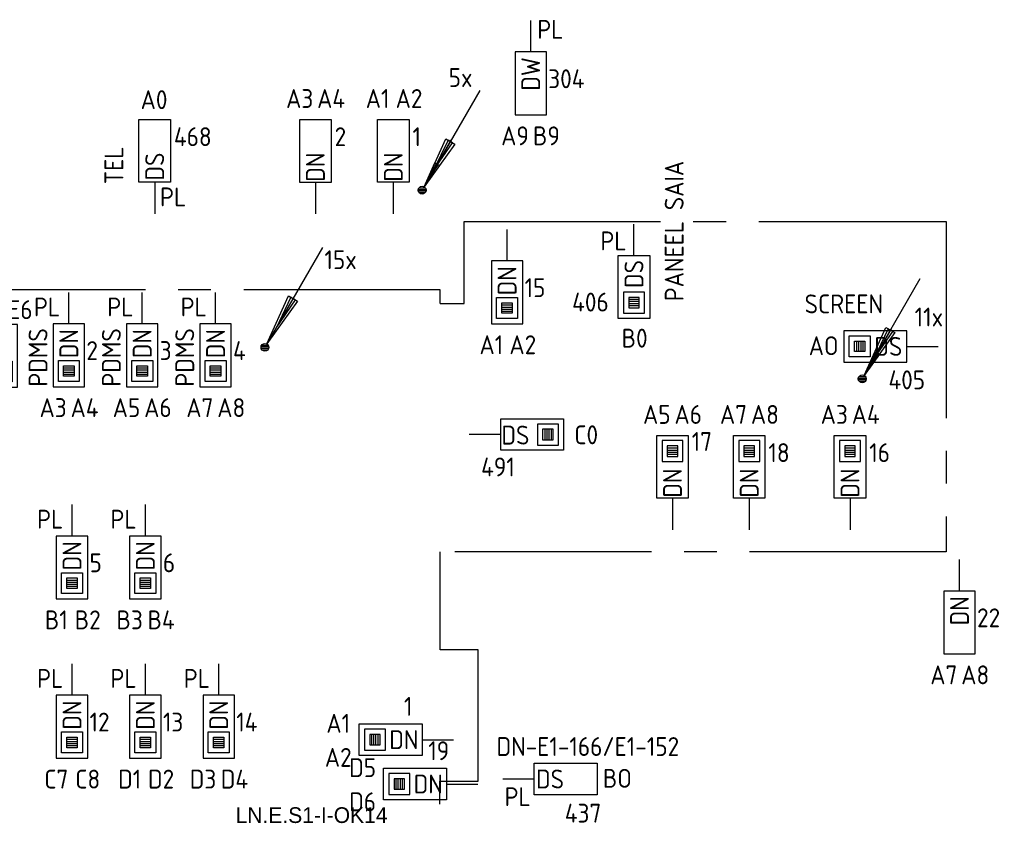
# Model space of a CAD drawing. Header units: millimetres. Extents: x 2288 to 47276, y -13790 to 63657.
# Tile 15 of 26: x 17160 to 26556, y 33530 to 41227. Entities that reach past the tile are written whole.
import ezdxf
from ezdxf.enums import TextEntityAlignment as Align

# ---------------------------------------------------------------- set-up
doc = ezdxf.new("R2010")
doc.units = ezdxf.units.MM
doc.header["$LTSCALE"] = 100
doc.linetypes.add('B0202', pattern=[28.125, 18.75, -3.125, 3.125, -3.125])
for name, color, linetype in [('EB6441--_ATTRIB', 2, 'Continuous'), ('EB6445--_ATTRIB', 2, 'Continuous'), ('EL63105-_LICHT-KAST', 3, 'Continuous'), ('EL6441--_DATACOM', 3, 'Continuous'), ('EL644104_LEIDING4', 2, 'B0202'), ('EL6445--_Datanet', 3, 'Continuous')]:
    doc.layers.add(name, color=color, linetype=linetype)
doc.styles.add('1_8', font='ISO.shx', dxfattribs={"height": 1.8})
doc.styles.add('3_5', font='ISO.shx', dxfattribs={"height": 3.5})
doc.styles.add('BURO-025', font='burofont.shx', dxfattribs={"height": 2.5})
doc.styles.add('NORATT', font='isocp.shx')

# ---------------------------------------------------------------- blocks, each defined once
blk = doc.blocks.new('EA600123')
at = {"linetype": 'Continuous'}
for p, q in [((5.5, 9.526), (0.188, 0.325)), ((-0.367, 0.075), (0.367, 0.075)), ((-0.3, 0.225), (0.3, 0.225)), ((-0.367, -0.075), (0.367, -0.075)), ((-0.3, -0.225), (0.3, -0.225))]:
    blk.add_line(p, q, dxfattribs=at)
for points in [[(3.121, 4.405), (0.188, 0.325), (2.254, 4.905)], [(2.471, 4.78), (1.063, 1.84), (2.904, 4.53)]]:
    blk.add_lwpolyline(points, close=True, dxfattribs=at)
blk.add_circle((0, 0), 0.375, dxfattribs=at)
at = {"linetype": 'Continuous', "style": 'NORATT', "flags": 8}
blk.add_attdef('KBTALB', (5, 5), '', height=1.8, dxfattribs=at)
at = {"style": 'NORATT'}
for tag, flags, p in [('CODE', 9, (0, 3)), ('M_CODE', 8, (0, 0))]:
    blk.add_attdef(tag, text='', height=1.8, dxfattribs=dict(at, flags=flags)).set_placement(p, align=Align.MIDDLE_CENTER)
at = {"linetype": 'Continuous', "style": 'NORATT', "flags": 9}
for tag, p in [('PCODE', (1.25, 0)), ('PVERS', (1.25, -2)), ('PDATE', (1.25, -4))]:
    blk.add_attdef(tag, text='', height=1.8, dxfattribs=at).set_placement(p, align=Align.MIDDLE_LEFT)
blk = doc.blocks.new('EA644501')
for p, q in [((-1.5, 6), (-1.5, 0)), ((1.5, 6), (-1.5, 6)), ((1.5, 0), (1.5, 6)), ((-1.5, 0), (1.5, 0))]:
    blk.add_line(p, q)
at = {"color": 2}
blk.add_line((0, 0), (0, -3), dxfattribs=at)
at = {"style": 'NORATT', "flags": 8}
for tag, p in [('NUMMERA', (-1.5, 8)), ('NUMMERB', (1.5, 8))]:
    blk.add_attdef(tag, text='', height=1.8, rotation=90, dxfattribs=at).set_placement(p, align=Align.MIDDLE_CENTER)
blk.add_attdef('CODE', text='', height=1.8, rotation=90, dxfattribs=at).set_placement((0, 0.5), align=Align.MIDDLE_LEFT)
at = {"style": 'NORATT', "flags": 9}
for tag, p in [('VERD', (0, 4)), ('PATCHSTR', (0, 4)), ('PANEEL', (0, 4)), ('NUMMER', (6, 3)), ('TYPE', (0, -2.5)), ('FABR', (0, -2.5)), ('PCODE', (0, -3)), ('PVERS', (0, -3)), ('PDATE', (0, -3))]:
    blk.add_attdef(tag, text='', height=1.8, dxfattribs=at).set_placement(p, align=Align.BOTTOM_LEFT)
at = {"color": 1, "style": 'NORATT', "flags": 9}
blk.add_attdef('HOOGTE', text='', height=1.8, dxfattribs=at).set_placement((-3, 2), align=Align.BOTTOM_LEFT)
at = {"style": 'NORATT', "flags": 9}
for tag, p in [('NUMMERAP', (8, 1.5)), ('NUMMERBP', (8, -1.5))]:
    blk.add_attdef(tag, text='', height=1.8, dxfattribs=at).set_placement(p, align=Align.MIDDLE_CENTER)
blk = doc.blocks.new('EA644502')
for p, q in [((-1.5, 6), (-1.5, 0)), ((1.5, 6), (-1.5, 6)), ((1.5, 0), (1.5, 6)), ((-1.5, 0), (1.5, 0))]:
    blk.add_line(p, q)
at = {"color": 1}
for p, q in [((-1, 5.5), (1, 5.5)), ((-1, 3.5), (-1, 5.5)), ((-0.5, 5), (0.5, 5)), ((-0.5, 4), (-0.5, 5)), ((0.5, 4.8), (-0.5, 4.8)), ((0.5, 5), (0.5, 4)), ((1, 5.5), (1, 3.5)), ((0.5, 4.6), (-0.5, 4.6)), ((0.5, 4.4), (-0.5, 4.4)), ((0.5, 4.2), (-0.5, 4.2)), ((0.5, 4), (-0.5, 4)), ((1, 3.5), (-1, 3.5))]:
    blk.add_line(p, q, dxfattribs=at)
at = {"color": 2}
blk.add_line((0, 0), (0, -3), dxfattribs=at)
at = {"style": 'NORATT', "flags": 8}
for tag, p in [('NUMMERA', (-1.5, 8)), ('NUMMERB', (1.5, 8))]:
    blk.add_attdef(tag, text='', height=1.8, rotation=90, dxfattribs=at).set_placement(p, align=Align.MIDDLE_CENTER)
blk.add_attdef('CODE', text='', height=1.8, rotation=90, dxfattribs=at).set_placement((0, 0.5), align=Align.MIDDLE_LEFT)
at = {"style": 'NORATT', "flags": 9}
for tag, p in [('VERD', (0, 4)), ('PATCHSTR', (0, 4)), ('PANEEL', (0, 4)), ('NUMMER', (6, 3)), ('HOOGTE', (-3, 2)), ('TYPE', (0, -2.5)), ('FABR', (0, -2.5)), ('PCODE', (0, -3)), ('PVERS', (0, -3)), ('PDATE', (0, -3))]:
    blk.add_attdef(tag, text='', height=1.8, dxfattribs=at).set_placement(p, align=Align.BOTTOM_LEFT)
for tag, p in [('NUMMERAP', (8, 1.5)), ('NUMMERBP', (8, -1.5))]:
    blk.add_attdef(tag, text='', height=1.8, dxfattribs=at).set_placement(p, align=Align.MIDDLE_CENTER)
blk = doc.blocks.new('ES111252')
at = {"color": 0}
for p, q in [((5.5, 9.53), (0.37, 0.65)), ((-0.73, 0.15), (0.73, 0.15)), ((-0.6, 0.45), (0.6, 0.45)), ((-0.73, -0.15), (0.73, -0.15)), ((-0.6, -0.45), (0.6, -0.45))]:
    blk.add_line(p, q, dxfattribs=at)
for points in [[(3.31, 4.73), (0.37, 0.65), (2.44, 5.23)], [(2.66, 5.1), (1.25, 2.17), (3.09, 4.85)]]:
    blk.add_lwpolyline(points, close=True, dxfattribs=at)
blk.add_circle((0, 0), 0.75, dxfattribs=at)
for tag, height, style, flags, p in [('GROEPI', 1.8, '1_8', 9, (0, 9.5)), ('GROEP', 1.8, '1_8', 8, (0, 7.5)), ('CODE', 3.5, '3_5', 8, (0, 4.5)), ('M_CODE', 1.8, '1_8', 9, (0, 0)), ('KAST', 1.8, '1_8', 9, (0, -3.5)), ('VERMOGEN', 1.8, '1_8', 9, (0, -5.5)), ('DOEL', 1.8, '1_8', 9, (0, -7.5)), ('VERMOGENI', 1.8, '1_8', 9, (0, -9.5)), ('DOELI', 1.8, '1_8', 9, (0, -11.5))]:
    blk.add_attdef(tag, text='', height=height, dxfattribs=dict(style=style, flags=flags)).set_placement(p, align=Align.MIDDLE_CENTER)

msp = doc.modelspace()

# ---------------------------------------------------------------- linework, layer by layer
at = {"layer": 'EL644104_LEIDING4', "linetype": 'B0202'}
msp.add_lwpolyline([(21172, 38519.3), (21400, 38519.3), (21400, 39300), (26000, 39300), (26000, 36150), (21172, 36150)], dxfattribs=at)
at = {"layer": 'EL644104_LEIDING4', "color": 90, "linetype": 'B0202', "elevation": -600}
for points in [[(21172, 38650), (13906.5, 38650), (13906.5, 31552), (17094.8, 31552), (17094.8, 31005), (17094.8, 30964.9), (18399, 30964.9), (18399, 31555), (21168.5, 31555), (21168.5, 33961.1), (21534.8, 33961.1), (21534.8, 35215), (21172, 35215), (21172, 36150)], [(21172, 38519.3), (21172, 38650)]]:
    msp.add_lwpolyline(points, dxfattribs=at)

# ---------------------------------------------------------------- block references
at = {"layer": 'EL63105-_LICHT-KAST', "xscale": 50, "yscale": 50, "zscale": 50}
for p in [(21000, 39600), (25200, 37800)]:
    msp.add_blockref('ES111252', p, dxfattribs=at)
at = {"layer": 'EL6441--_DATACOM'}
ref = msp.add_blockref('EA600123', (21000, 39600), dxfattribs=dict(at, xscale=100, yscale=100, zscale=100))
ref.add_attrib('KBTALB', '5x', (21253, 40585.2), dxfattribs={"layer": 'EB6441--_ATTRIB', "color": 1, "linetype": 'Continuous', "height": 180, "style": 'NORATT', "flags": 8})
ref = msp.add_blockref('EA600123', (19500, 38100.1), dxfattribs=dict(at, xscale=100, yscale=100, zscale=100))
ref.add_attrib('KBTALB', '15x', (20067.8, 38846.5), dxfattribs={"layer": 'EB6441--_ATTRIB', "color": 1, "linetype": 'Continuous', "height": 180, "style": 'NORATT', "flags": 8})
ref = msp.add_blockref('EA600123', (25200, 37800), dxfattribs=dict(at, xscale=100, yscale=100, zscale=100))
ref.add_attrib('KBTALB', '11x', (25700, 38300), dxfattribs={"layer": 'EB6441--_ATTRIB', "color": 1, "linetype": 'Continuous', "height": 180, "style": 'NORATT', "flags": 8})
at = {"layer": 'EL6445--_Datanet'}
ref = msp.add_blockref('EA644501', (22036.3, 40918.8), dxfattribs=dict(at, xscale=100, yscale=100, zscale=100, rotation=180))
ref.add_attrib('CODE', 'DW', dxfattribs={"layer": 'EB6445--_ATTRIB', "color": 1, "height": 180, "rotation": 90, "style": 'NORATT', "flags": 8}).set_placement((22036.3, 40868.8), align=Align.MIDDLE_RIGHT)
ref.add_attrib('NUMMERA', 'A9', dxfattribs={"layer": 'EB6445--_ATTRIB', "color": 1, "height": 180, "style": 'NORATT', "flags": 8}).set_placement((21886.3, 40118.8), align=Align.MIDDLE_CENTER)
ref.add_attrib('NUMMERB', 'B9', dxfattribs={"layer": 'EB6445--_ATTRIB', "color": 1, "height": 180, "style": 'NORATT', "flags": 8}).set_placement((22186.3, 40118.8), align=Align.MIDDLE_CENTER)
ref.add_attrib('HOOGTE', 'PL', dxfattribs={"layer": 'EB6445--_ATTRIB', "color": 1, "height": 180, "style": 'NORATT', "flags": 8}).set_placement((22098.3, 40990.8), align=Align.BOTTOM_LEFT)
ref.add_attrib('TYPE', '304', dxfattribs={"layer": 'EB6445--_ATTRIB', "color": 1, "height": 180, "style": 'NORATT', "flags": 8}).set_placement((22203.3, 40519.2), align=Align.BOTTOM_LEFT)
ref = msp.add_blockref('EA644501', (18448, 39675), dxfattribs=dict(at, xscale=-100, yscale=100, zscale=100))
ref.add_attrib('CODE', 'DS', dxfattribs={"layer": 'EB6445--_ATTRIB', "color": 1, "height": 180, "rotation": 90, "style": 'NORATT', "flags": 8}).set_placement((18448, 39959), align=Align.MIDDLE_RIGHT)
ref.add_attrib('NUMMERA', 'A0', dxfattribs={"layer": 'EB6445--_ATTRIB', "color": 1, "height": 180, "style": 'NORATT', "flags": 8}).set_placement((18441.7, 40463.7), align=Align.MIDDLE_CENTER)
ref.add_attrib('PATCHSTR', 'TEL', dxfattribs={"layer": 'EB6445--_ATTRIB', "color": 1, "height": 180, "rotation": 90, "style": 'NORATT', "flags": 8}).set_placement((18202.6, 39656.7), align=Align.BOTTOM_LEFT)
ref.add_attrib('HOOGTE', 'PL', dxfattribs={"layer": 'EB6445--_ATTRIB', "color": 1, "height": 180, "style": 'NORATT', "flags": 8}).set_placement((18498.6, 39391.7), align=Align.BOTTOM_LEFT)
ref.add_attrib('TYPE', '468', dxfattribs={"layer": 'EB6445--_ATTRIB', "color": 1, "height": 180, "style": 'NORATT', "flags": 8}).set_placement((18631.2, 39966.6), align=Align.BOTTOM_LEFT)
ref = msp.add_blockref('EA644501', (19981.6, 39674.6), dxfattribs=dict(at, xscale=-100, yscale=100, zscale=100))
ref.add_attrib('CODE', 'DN', dxfattribs={"layer": 'EB6445--_ATTRIB', "color": 1, "height": 180, "rotation": 90, "style": 'NORATT', "flags": 8}).set_placement((19981.6, 39958.6), align=Align.MIDDLE_RIGHT)
ref.add_attrib('NUMMERA', 'A3', dxfattribs={"layer": 'EB6445--_ATTRIB', "color": 1, "height": 180, "style": 'NORATT', "flags": 8}).set_placement((19831.6, 40474.6), align=Align.MIDDLE_CENTER)
ref.add_attrib('NUMMERB', 'A4', dxfattribs={"layer": 'EB6445--_ATTRIB', "color": 1, "height": 180, "style": 'NORATT', "flags": 8}).set_placement((20131.6, 40474.6), align=Align.MIDDLE_CENTER)
ref.add_attrib('TYPE', '2', dxfattribs={"layer": 'EB6445--_ATTRIB', "color": 1, "height": 180, "style": 'NORATT', "flags": 8}).set_placement((20164.8, 39966.2), align=Align.BOTTOM_LEFT)
ref = msp.add_blockref('EA644501', (20725.1, 39675), dxfattribs=dict(at, xscale=-100, yscale=100, zscale=100))
ref.add_attrib('CODE', 'DN', dxfattribs={"layer": 'EB6445--_ATTRIB', "color": 1, "height": 180, "rotation": 90, "style": 'NORATT', "flags": 8}).set_placement((20725.1, 39959), align=Align.MIDDLE_RIGHT)
ref.add_attrib('NUMMERA', 'A1', dxfattribs={"layer": 'EB6445--_ATTRIB', "color": 1, "height": 180, "style": 'NORATT', "flags": 8}).set_placement((20575.1, 40475), align=Align.MIDDLE_CENTER)
ref.add_attrib('NUMMERB', 'A2', dxfattribs={"layer": 'EB6445--_ATTRIB', "color": 1, "height": 180, "style": 'NORATT', "flags": 8}).set_placement((20875.1, 40475), align=Align.MIDDLE_CENTER)
ref.add_attrib('TYPE', '1', dxfattribs={"layer": 'EB6445--_ATTRIB', "color": 1, "height": 180, "style": 'NORATT', "flags": 8}).set_placement((20908.3, 39966.6), align=Align.BOTTOM_LEFT)
ref = msp.add_blockref('EA644502', (23021.5, 38976.8), dxfattribs=dict(at, xscale=-100, yscale=100, zscale=100, rotation=180))
ref.add_attrib('CODE', 'DS', dxfattribs={"layer": 'EB6445--_ATTRIB', "color": 1, "height": 180, "rotation": 90, "style": 'NORATT', "flags": 8}).set_placement((23021.5, 38933.9), align=Align.MIDDLE_RIGHT)
ref.add_attrib('NUMMERA', 'B0', dxfattribs={"layer": 'EB6445--_ATTRIB', "color": 1, "height": 180, "style": 'NORATT', "flags": 8}).set_placement((23027.8, 38188), align=Align.MIDDLE_CENTER)
ref.add_attrib('PATCHSTR', 'PANEEL SAIA', dxfattribs={"layer": 'EB6445--_ATTRIB', "color": 1, "height": 180, "rotation": 90, "style": 'NORATT', "flags": 8}).set_placement((23549.4, 38540), align=Align.BOTTOM_LEFT)
ref.add_attrib('HOOGTE', 'PL', dxfattribs={"layer": 'EB6445--_ATTRIB', "color": 1, "height": 180, "style": 'NORATT', "flags": 8}).set_placement((22700.9, 38972), align=Align.BOTTOM_LEFT)
ref.add_attrib('TYPE', '406', dxfattribs={"layer": 'EB6445--_ATTRIB', "color": 1, "height": 180, "style": 'NORATT', "flags": 8}).set_placement((22431.5, 38388.2), align=Align.BOTTOM_LEFT)
ref = msp.add_blockref('EA644502', (21810.7, 38925), dxfattribs=dict(at, xscale=100, yscale=100, zscale=100, rotation=180))
ref.add_attrib('CODE', 'DN', dxfattribs={"layer": 'EB6445--_ATTRIB', "color": 1, "height": 180, "rotation": 90, "style": 'NORATT', "flags": 8}).set_placement((21810.7, 38875), align=Align.MIDDLE_RIGHT)
ref.add_attrib('NUMMERA', 'A1', dxfattribs={"layer": 'EB6445--_ATTRIB', "color": 1, "height": 180, "style": 'NORATT', "flags": 8}).set_placement((21660.7, 38125), align=Align.MIDDLE_CENTER)
ref.add_attrib('NUMMERB', 'A2', dxfattribs={"layer": 'EB6445--_ATTRIB', "color": 1, "height": 180, "style": 'NORATT', "flags": 8}).set_placement((21960.7, 38125), align=Align.MIDDLE_CENTER)
ref.add_attrib('TYPE', '15', dxfattribs={"layer": 'EB6445--_ATTRIB', "color": 1, "height": 180, "style": 'NORATT', "flags": 8}).set_placement((21977.7, 38525.4), align=Align.BOTTOM_LEFT)
ref = msp.add_blockref('EA644502', (16988.8, 38319.8), dxfattribs=dict(at, xscale=100, yscale=100, zscale=100, rotation=180))
ref.add_attrib('CODE', 'DN', dxfattribs={"layer": 'EB6445--_ATTRIB', "color": 1, "height": 180, "rotation": 90, "style": 'NORATT', "flags": 8}).set_placement((16988.8, 38269.8), align=Align.MIDDLE_RIGHT)
ref.add_attrib('NUMMERA', 'E5', dxfattribs={"layer": 'EB6445--_ATTRIB', "color": 1, "height": 180, "style": 'NORATT', "flags": 8}).set_placement((16841.4, 38459.6), align=Align.MIDDLE_CENTER)
ref.add_attrib('NUMMERB', 'E6', dxfattribs={"layer": 'EB6445--_ATTRIB', "color": 1, "height": 180, "style": 'NORATT', "flags": 8}).set_placement((17165.8, 38459.6), align=Align.MIDDLE_CENTER)
ref.add_attrib('TYPE', '23', dxfattribs={"layer": 'EB6445--_ATTRIB', "color": 1, "height": 180, "style": 'NORATT', "flags": 8}).set_placement((16870.8, 37450.4), align=Align.BOTTOM_LEFT)
ref = msp.add_blockref('EA644502', (17628.7, 38325), dxfattribs=dict(at, xscale=100, yscale=100, zscale=100, rotation=180))
ref.add_attrib('CODE', 'DN', dxfattribs={"layer": 'EB6445--_ATTRIB', "color": 1, "height": 180, "rotation": 90, "style": 'NORATT', "flags": 8}).set_placement((17628.7, 38275), align=Align.MIDDLE_RIGHT)
ref.add_attrib('NUMMERA', 'A3', dxfattribs={"layer": 'EB6445--_ATTRIB', "color": 1, "height": 180, "style": 'NORATT', "flags": 8}).set_placement((17478.7, 37525), align=Align.MIDDLE_CENTER)
ref.add_attrib('NUMMERB', 'A4', dxfattribs={"layer": 'EB6445--_ATTRIB', "color": 1, "height": 180, "style": 'NORATT', "flags": 8}).set_placement((17778.7, 37525), align=Align.MIDDLE_CENTER)
ref.add_attrib('PATCHSTR', 'PDMS', dxfattribs={"layer": 'EB6445--_ATTRIB', "color": 1, "height": 180, "rotation": 90, "style": 'NORATT', "flags": 8}).set_placement((17478.7, 37725), align=Align.BOTTOM_LEFT)
ref.add_attrib('HOOGTE', 'PL', dxfattribs={"layer": 'EB6445--_ATTRIB', "color": 1, "height": 180, "style": 'NORATT', "flags": 8}).set_placement((17295.3, 38341.8), align=Align.BOTTOM_LEFT)
ref.add_attrib('TYPE', '2', dxfattribs={"layer": 'EB6445--_ATTRIB', "color": 1, "height": 180, "style": 'NORATT', "flags": 8}).set_placement((17795.7, 37925.4), align=Align.BOTTOM_LEFT)
ref = msp.add_blockref('EA644502', (18328.7, 38325), dxfattribs=dict(at, xscale=100, yscale=100, zscale=100, rotation=180))
ref.add_attrib('CODE', 'DN', dxfattribs={"layer": 'EB6445--_ATTRIB', "color": 1, "height": 180, "rotation": 90, "style": 'NORATT', "flags": 8}).set_placement((18328.7, 38275), align=Align.MIDDLE_RIGHT)
ref.add_attrib('NUMMERA', 'A5', dxfattribs={"layer": 'EB6445--_ATTRIB', "color": 1, "height": 180, "style": 'NORATT', "flags": 8}).set_placement((18178.7, 37525), align=Align.MIDDLE_CENTER)
ref.add_attrib('NUMMERB', 'A6', dxfattribs={"layer": 'EB6445--_ATTRIB', "color": 1, "height": 180, "style": 'NORATT', "flags": 8}).set_placement((18478.7, 37525), align=Align.MIDDLE_CENTER)
ref.add_attrib('PATCHSTR', 'PDMS', dxfattribs={"layer": 'EB6445--_ATTRIB', "color": 1, "height": 180, "rotation": 90, "style": 'NORATT', "flags": 8}).set_placement((18178.7, 37725), align=Align.BOTTOM_LEFT)
ref.add_attrib('HOOGTE', 'PL', dxfattribs={"layer": 'EB6445--_ATTRIB', "color": 1, "height": 180, "style": 'NORATT', "flags": 8}).set_placement((17995.3, 38341.8), align=Align.BOTTOM_LEFT)
ref.add_attrib('TYPE', '3', dxfattribs={"layer": 'EB6445--_ATTRIB', "color": 1, "height": 180, "style": 'NORATT', "flags": 8}).set_placement((18495.7, 37925.4), align=Align.BOTTOM_LEFT)
ref = msp.add_blockref('EA644502', (19028.7, 38325), dxfattribs=dict(at, xscale=100, yscale=100, zscale=100, rotation=180))
ref.add_attrib('CODE', 'DN', dxfattribs={"layer": 'EB6445--_ATTRIB', "color": 1, "height": 180, "rotation": 90, "style": 'NORATT', "flags": 8}).set_placement((19028.7, 38275), align=Align.MIDDLE_RIGHT)
ref.add_attrib('NUMMERA', 'A7', dxfattribs={"layer": 'EB6445--_ATTRIB', "color": 1, "height": 180, "style": 'NORATT', "flags": 8}).set_placement((18878.7, 37525), align=Align.MIDDLE_CENTER)
ref.add_attrib('NUMMERB', 'A8', dxfattribs={"layer": 'EB6445--_ATTRIB', "color": 1, "height": 180, "style": 'NORATT', "flags": 8}).set_placement((19178.7, 37525), align=Align.MIDDLE_CENTER)
ref.add_attrib('PATCHSTR', 'PDMS', dxfattribs={"layer": 'EB6445--_ATTRIB', "color": 1, "height": 180, "rotation": 90, "style": 'NORATT', "flags": 8}).set_placement((18878.7, 37725), align=Align.BOTTOM_LEFT)
ref.add_attrib('HOOGTE', 'PL', dxfattribs={"layer": 'EB6445--_ATTRIB', "color": 1, "height": 180, "style": 'NORATT', "flags": 8}).set_placement((18695.3, 38341.8), align=Align.BOTTOM_LEFT)
ref.add_attrib('TYPE', '4', dxfattribs={"layer": 'EB6445--_ATTRIB', "color": 1, "height": 180, "style": 'NORATT', "flags": 8}).set_placement((19195.7, 37925.4), align=Align.BOTTOM_LEFT)
ref = msp.add_blockref('EA644502', (25625, 38109.5), dxfattribs=dict(at, xscale=100, yscale=100, zscale=100, rotation=90))
ref.add_attrib('CODE', 'DS', dxfattribs={"layer": 'EB6445--_ATTRIB', "color": 1, "height": 180, "style": 'NORATT', "flags": 8}).set_placement((25582.1, 38109.5), align=Align.MIDDLE_RIGHT)
ref.add_attrib('NUMMERA', 'AO', dxfattribs={"layer": 'EB6445--_ATTRIB', "color": 1, "height": 180, "style": 'NORATT', "flags": 8}).set_placement((24831.8, 38115.8), align=Align.MIDDLE_CENTER)
ref.add_attrib('PATCHSTR', 'SCREEN', dxfattribs={"layer": 'EB6445--_ATTRIB', "color": 1, "height": 180, "style": 'NORATT', "flags": 8}).set_placement((24650, 38371), align=Align.BOTTOM_LEFT)
ref.add_attrib('TYPE', '405', dxfattribs={"layer": 'EB6445--_ATTRIB', "color": 1, "height": 180, "style": 'NORATT', "flags": 8}).set_placement((25450, 37646), align=Align.BOTTOM_LEFT)
ref = msp.add_blockref('EA644502', (23389.2, 36660, 1400), dxfattribs=dict(at, xscale=-100, yscale=100, zscale=100))
ref.add_attrib('CODE', 'DN', dxfattribs={"layer": 'EB6445--_ATTRIB', "color": 1, "height": 180, "rotation": 90, "style": 'NORATT', "flags": 8}).set_placement((23389.2, 36944, 1400), align=Align.MIDDLE_RIGHT)
ref.add_attrib('NUMMERA', 'A5', dxfattribs={"layer": 'EB6445--_ATTRIB', "color": 1, "height": 180, "style": 'NORATT', "flags": 8}).set_placement((23239.2, 37460, 1400), align=Align.MIDDLE_CENTER)
ref.add_attrib('NUMMERB', 'A6', dxfattribs={"layer": 'EB6445--_ATTRIB', "color": 1, "height": 180, "style": 'NORATT', "flags": 8}).set_placement((23539.2, 37460, 1400), align=Align.MIDDLE_CENTER)
ref.add_attrib('TYPE', '17', dxfattribs={"layer": 'EB6445--_ATTRIB', "color": 1, "height": 180, "style": 'NORATT', "flags": 8}).set_placement((23572.4, 37057.9, 1400), align=Align.BOTTOM_LEFT)
ref = msp.add_blockref('EA644502', (24121.2, 36660, 1400), dxfattribs=dict(at, xscale=-100, yscale=100, zscale=100))
ref.add_attrib('CODE', 'DN', dxfattribs={"layer": 'EB6445--_ATTRIB', "color": 1, "height": 180, "rotation": 90, "style": 'NORATT', "flags": 8}).set_placement((24121.2, 36944, 1400), align=Align.MIDDLE_RIGHT)
ref.add_attrib('NUMMERA', 'A7', dxfattribs={"layer": 'EB6445--_ATTRIB', "color": 1, "height": 180, "style": 'NORATT', "flags": 8}).set_placement((23971.2, 37460, 1400), align=Align.MIDDLE_CENTER)
ref.add_attrib('NUMMERB', 'A8', dxfattribs={"layer": 'EB6445--_ATTRIB', "color": 1, "height": 180, "style": 'NORATT', "flags": 8}).set_placement((24271.2, 37460, 1400), align=Align.MIDDLE_CENTER)
ref.add_attrib('TYPE', '18', dxfattribs={"layer": 'EB6445--_ATTRIB', "color": 1, "height": 180, "style": 'NORATT', "flags": 8}).set_placement((24304.4, 36951.6, 1400), align=Align.BOTTOM_LEFT)
ref = msp.add_blockref('EA644502', (25083.2, 36660, 1400), dxfattribs=dict(at, xscale=-100, yscale=100, zscale=100))
ref.add_attrib('CODE', 'DN', dxfattribs={"layer": 'EB6445--_ATTRIB', "color": 1, "height": 180, "rotation": 90, "style": 'NORATT', "flags": 8}).set_placement((25083.2, 36944, 1400), align=Align.MIDDLE_RIGHT)
ref.add_attrib('NUMMERA', 'A3', dxfattribs={"layer": 'EB6445--_ATTRIB', "color": 1, "height": 180, "style": 'NORATT', "flags": 8}).set_placement((24933.2, 37460, 1400), align=Align.MIDDLE_CENTER)
ref.add_attrib('NUMMERB', 'A4', dxfattribs={"layer": 'EB6445--_ATTRIB', "color": 1, "height": 180, "style": 'NORATT', "flags": 8}).set_placement((25233.2, 37460, 1400), align=Align.MIDDLE_CENTER)
ref.add_attrib('TYPE', '16', dxfattribs={"layer": 'EB6445--_ATTRIB', "color": 1, "height": 180, "style": 'NORATT', "flags": 8}).set_placement((25266.4, 36951.6, 1400), align=Align.BOTTOM_LEFT)
ref = msp.add_blockref('EA644502', (21750, 37268.3), dxfattribs=dict(at, xscale=-100, yscale=100, zscale=100, rotation=270))
ref.add_attrib('CODE', 'DS', dxfattribs={"layer": 'EB6445--_ATTRIB', "color": 1, "height": 180, "style": 'NORATT', "flags": 8}).set_placement((22024, 37263), align=Align.MIDDLE_RIGHT)
ref.add_attrib('NUMMERA', 'C0', dxfattribs={"layer": 'EB6445--_ATTRIB', "color": 1, "height": 180, "style": 'NORATT', "flags": 8}).set_placement((22565.9, 37265.6), align=Align.MIDDLE_CENTER)
ref.add_attrib('TYPE', '491', dxfattribs={"layer": 'EB6445--_ATTRIB', "color": 1, "height": 180, "style": 'NORATT', "flags": 8}).set_placement((21562.9, 36815.2), align=Align.BOTTOM_LEFT)
ref = msp.add_blockref('EA644502', (17659, 36299.8), dxfattribs=dict(at, xscale=100, yscale=100, zscale=100, rotation=180))
ref.add_attrib('CODE', 'DN', dxfattribs={"layer": 'EB6445--_ATTRIB', "color": 1, "height": 180, "rotation": 90, "style": 'NORATT', "flags": 8}).set_placement((17659, 36249.8), align=Align.MIDDLE_RIGHT)
ref.add_attrib('NUMMERA', 'B1', dxfattribs={"layer": 'EB6445--_ATTRIB', "color": 1, "height": 180, "style": 'NORATT', "flags": 8}).set_placement((17509, 35499.8), align=Align.MIDDLE_CENTER)
ref.add_attrib('NUMMERB', 'B2', dxfattribs={"layer": 'EB6445--_ATTRIB', "color": 1, "height": 180, "style": 'NORATT', "flags": 8}).set_placement((17809, 35499.8), align=Align.MIDDLE_CENTER)
ref.add_attrib('HOOGTE', 'PL', dxfattribs={"layer": 'EB6445--_ATTRIB', "color": 1, "height": 180, "style": 'NORATT', "flags": 8}).set_placement((17325.5, 36316.6), align=Align.BOTTOM_LEFT)
ref.add_attrib('TYPE', '5', dxfattribs={"layer": 'EB6445--_ATTRIB', "color": 1, "height": 180, "style": 'NORATT', "flags": 8}).set_placement((17826, 35900.2), align=Align.BOTTOM_LEFT)
ref = msp.add_blockref('EA644502', (18359, 36299.8), dxfattribs=dict(at, xscale=100, yscale=100, zscale=100, rotation=180))
ref.add_attrib('CODE', 'DN', dxfattribs={"layer": 'EB6445--_ATTRIB', "color": 1, "height": 180, "rotation": 90, "style": 'NORATT', "flags": 8}).set_placement((18359, 36249.8), align=Align.MIDDLE_RIGHT)
ref.add_attrib('NUMMERA', 'B3', dxfattribs={"layer": 'EB6445--_ATTRIB', "color": 1, "height": 180, "style": 'NORATT', "flags": 8}).set_placement((18209, 35499.8), align=Align.MIDDLE_CENTER)
ref.add_attrib('NUMMERB', 'B4', dxfattribs={"layer": 'EB6445--_ATTRIB', "color": 1, "height": 180, "style": 'NORATT', "flags": 8}).set_placement((18509, 35499.8), align=Align.MIDDLE_CENTER)
ref.add_attrib('HOOGTE', 'PL', dxfattribs={"layer": 'EB6445--_ATTRIB', "color": 1, "height": 180, "style": 'NORATT', "flags": 8}).set_placement((18025.5, 36316.6), align=Align.BOTTOM_LEFT)
ref.add_attrib('TYPE', '6', dxfattribs={"layer": 'EB6445--_ATTRIB', "color": 1, "height": 180, "style": 'NORATT', "flags": 8}).set_placement((18526, 35900.2), align=Align.BOTTOM_LEFT)
ref = msp.add_blockref('EA644501', (26128.3, 35775), dxfattribs=dict(at, xscale=100, yscale=100, zscale=100, rotation=180))
ref.add_attrib('CODE', 'DN', dxfattribs={"layer": 'EB6445--_ATTRIB', "color": 1, "height": 180, "rotation": 90, "style": 'NORATT', "flags": 8}).set_placement((26128.3, 35725), align=Align.MIDDLE_RIGHT)
ref.add_attrib('NUMMERA', 'A7', dxfattribs={"layer": 'EB6445--_ATTRIB', "color": 1, "height": 180, "style": 'NORATT', "flags": 8}).set_placement((25978.3, 34975), align=Align.MIDDLE_CENTER)
ref.add_attrib('NUMMERB', 'A8', dxfattribs={"layer": 'EB6445--_ATTRIB', "color": 1, "height": 180, "style": 'NORATT', "flags": 8}).set_placement((26278.3, 34975), align=Align.MIDDLE_CENTER)
ref.add_attrib('TYPE', '22', dxfattribs={"layer": 'EB6445--_ATTRIB', "color": 1, "height": 180, "style": 'NORATT', "flags": 8}).set_placement((26295.3, 35375.4), align=Align.BOTTOM_LEFT)
ref = msp.add_blockref('EA644502', (17659, 34780.1), dxfattribs=dict(at, xscale=100, yscale=100, zscale=100, rotation=180))
ref.add_attrib('CODE', 'DN', dxfattribs={"layer": 'EB6445--_ATTRIB', "color": 1, "height": 180, "rotation": 90, "style": 'NORATT', "flags": 8}).set_placement((17659, 34730.1), align=Align.MIDDLE_RIGHT)
ref.add_attrib('NUMMERA', 'C7', dxfattribs={"layer": 'EB6445--_ATTRIB', "color": 1, "height": 180, "style": 'NORATT', "flags": 8}).set_placement((17509, 33980.1), align=Align.MIDDLE_CENTER)
ref.add_attrib('NUMMERB', 'C8', dxfattribs={"layer": 'EB6445--_ATTRIB', "color": 1, "height": 180, "style": 'NORATT', "flags": 8}).set_placement((17809, 33980.1), align=Align.MIDDLE_CENTER)
ref.add_attrib('HOOGTE', 'PL', dxfattribs={"layer": 'EB6445--_ATTRIB', "color": 1, "height": 180, "style": 'NORATT', "flags": 8}).set_placement((17325.5, 34796.9), align=Align.BOTTOM_LEFT)
ref.add_attrib('TYPE', '12', dxfattribs={"layer": 'EB6445--_ATTRIB', "color": 1, "height": 180, "style": 'NORATT', "flags": 8}).set_placement((17826, 34380.5), align=Align.BOTTOM_LEFT)
ref = msp.add_blockref('EA644502', (18359, 34780.1), dxfattribs=dict(at, xscale=100, yscale=100, zscale=100, rotation=180))
ref.add_attrib('CODE', 'DN', dxfattribs={"layer": 'EB6445--_ATTRIB', "color": 1, "height": 180, "rotation": 90, "style": 'NORATT', "flags": 8}).set_placement((18359, 34730.1), align=Align.MIDDLE_RIGHT)
ref.add_attrib('NUMMERA', 'D1', dxfattribs={"layer": 'EB6445--_ATTRIB', "color": 1, "height": 180, "style": 'NORATT', "flags": 8}).set_placement((18209, 33980.1), align=Align.MIDDLE_CENTER)
ref.add_attrib('NUMMERB', 'D2', dxfattribs={"layer": 'EB6445--_ATTRIB', "color": 1, "height": 180, "style": 'NORATT', "flags": 8}).set_placement((18509, 33980.1), align=Align.MIDDLE_CENTER)
ref.add_attrib('HOOGTE', 'PL', dxfattribs={"layer": 'EB6445--_ATTRIB', "color": 1, "height": 180, "style": 'NORATT', "flags": 8}).set_placement((18025.5, 34796.9), align=Align.BOTTOM_LEFT)
ref.add_attrib('TYPE', '13', dxfattribs={"layer": 'EB6445--_ATTRIB', "color": 1, "height": 180, "style": 'NORATT', "flags": 8}).set_placement((18526, 34380.5), align=Align.BOTTOM_LEFT)
ref = msp.add_blockref('EA644502', (19059, 34780.1), dxfattribs=dict(at, xscale=100, yscale=100, zscale=100, rotation=180))
ref.add_attrib('CODE', 'DN', dxfattribs={"layer": 'EB6445--_ATTRIB', "color": 1, "height": 180, "rotation": 90, "style": 'NORATT', "flags": 8}).set_placement((19059, 34730.1), align=Align.MIDDLE_RIGHT)
ref.add_attrib('NUMMERA', 'D3', dxfattribs={"layer": 'EB6445--_ATTRIB', "color": 1, "height": 180, "style": 'NORATT', "flags": 8}).set_placement((18909, 33980.1), align=Align.MIDDLE_CENTER)
ref.add_attrib('NUMMERB', 'D4', dxfattribs={"layer": 'EB6445--_ATTRIB', "color": 1, "height": 180, "style": 'NORATT', "flags": 8}).set_placement((19209, 33980.1), align=Align.MIDDLE_CENTER)
ref.add_attrib('HOOGTE', 'PL', dxfattribs={"layer": 'EB6445--_ATTRIB', "color": 1, "height": 180, "style": 'NORATT', "flags": 8}).set_placement((18725.5, 34796.9), align=Align.BOTTOM_LEFT)
ref.add_attrib('TYPE', '14', dxfattribs={"layer": 'EB6445--_ATTRIB', "color": 1, "height": 180, "style": 'NORATT', "flags": 8}).set_placement((19226, 34380.5), align=Align.BOTTOM_LEFT)
ref = msp.add_blockref('EA644502', (20999.5, 34356.5), dxfattribs=dict(at, xscale=-100, yscale=100, zscale=100, rotation=90))
ref.add_attrib('CODE', 'DN', dxfattribs={"layer": 'EB6445--_ATTRIB', "color": 1, "height": 180, "style": 'NORATT', "flags": 8}).set_placement((20964.9, 34356.5), align=Align.MIDDLE_RIGHT)
ref.add_attrib('NUMMERA', 'A1', dxfattribs={"layer": 'EB6445--_ATTRIB', "color": 1, "height": 180, "style": 'NORATT', "flags": 8}).set_placement((20199.5, 34512.7), align=Align.MIDDLE_CENTER)
ref.add_attrib('NUMMERB', 'A2', dxfattribs={"layer": 'EB6445--_ATTRIB', "color": 1, "height": 180, "style": 'NORATT', "flags": 8}).set_placement((20199.5, 34187.2), align=Align.MIDDLE_CENTER)
ref.add_attrib('TYPE', '1', dxfattribs={"layer": 'EB6445--_ATTRIB', "color": 1, "height": 180, "style": 'NORATT', "flags": 8}).set_placement((20825.9, 34530.1), align=Align.BOTTOM_LEFT)
ref = msp.add_blockref('EA644501', (22069.9, 33981.1), dxfattribs=dict(at, xscale=-100, yscale=100, zscale=100, rotation=270))
ref.add_attrib('CODE', 'DS', dxfattribs={"layer": 'EB6445--_ATTRIB', "color": 1, "height": 180, "style": 'NORATT', "flags": 8}).set_placement((22353.9, 33981.1), align=Align.MIDDLE_RIGHT)
ref.add_attrib('NUMMERA', 'BO', dxfattribs={"layer": 'EB6445--_ATTRIB', "color": 1, "height": 180, "style": 'NORATT', "flags": 8}).set_placement((22863, 33987.5), align=Align.MIDDLE_CENTER)
ref.add_attrib('PATCHSTR', 'DN-E1-166/E1-152', dxfattribs={"layer": 'EB6445--_ATTRIB', "color": 1, "height": 180, "style": 'NORATT', "flags": 8}).set_placement((21709.9, 34147.1), align=Align.BOTTOM_LEFT)
ref.add_attrib('HOOGTE', 'PL', dxfattribs={"layer": 'EB6445--_ATTRIB', "color": 1, "height": 180, "style": 'NORATT', "flags": 8}).set_placement((21786.6, 33668.1), align=Align.BOTTOM_LEFT)
ref.add_attrib('TYPE', '437', dxfattribs={"layer": 'EB6445--_ATTRIB', "color": 1, "height": 180, "style": 'NORATT', "flags": 8}).set_placement((22361.5, 33511.1), align=Align.BOTTOM_LEFT)
ref = msp.add_blockref('EA644502', (21232.2, 33933), dxfattribs=dict(at, xscale=-100, yscale=100, zscale=100, rotation=90))
ref.add_attrib('CODE', 'DN', dxfattribs={"layer": 'EB6445--_ATTRIB', "color": 1, "height": 180, "style": 'NORATT', "flags": 8}).set_placement((21197.6, 33933), align=Align.MIDDLE_RIGHT)
ref.add_attrib('NUMMERA', 'D5', dxfattribs={"layer": 'EB6445--_ATTRIB', "color": 1, "height": 180, "style": 'NORATT', "flags": 8}).set_placement((20432.2, 34089.2), align=Align.MIDDLE_CENTER)
ref.add_attrib('NUMMERB', 'D6', dxfattribs={"layer": 'EB6445--_ATTRIB', "color": 1, "height": 180, "style": 'NORATT', "flags": 8}).set_placement((20432.2, 33763.7), align=Align.MIDDLE_CENTER)
ref.add_attrib('TYPE', '19', dxfattribs={"layer": 'EB6445--_ATTRIB', "color": 1, "height": 180, "style": 'NORATT', "flags": 8}).set_placement((21058.6, 34106.6), align=Align.BOTTOM_LEFT)

# ---------------------------------------------------------------- texts
at = {"layer": 'EL6445--_Datanet', "insert": (19944.9, 33635.5, 400), "char_height": 150, "width": 3894.842, "attachment_point": 5, "style": 'BURO-025'}
msp.add_mtext('{\\C2;LN.E.S1-I-OK14}', dxfattribs=at)

doc.saveas('drawing.dxf')
